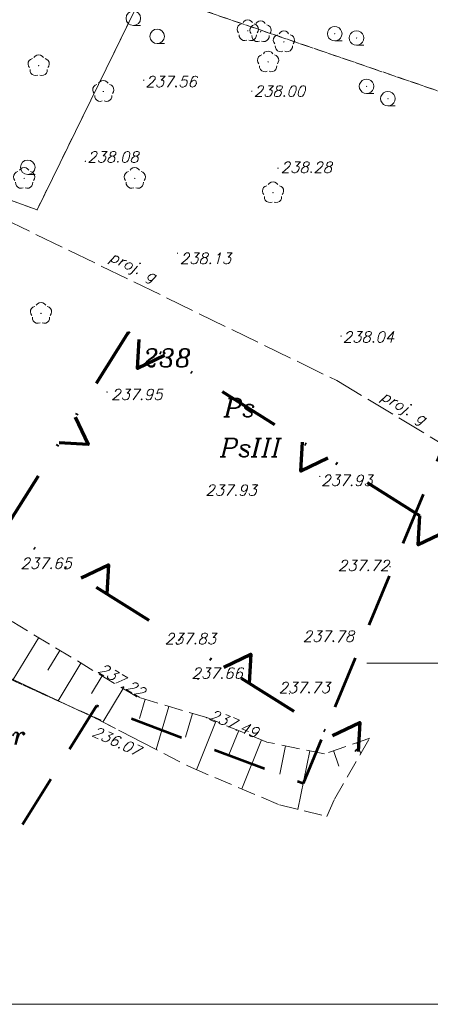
# Model space of a CAD drawing. Header units: metres. Extents: x 7436468 to 7436757, y 5552726 to 5552930.
# Tile 3 of 17: x 7436568 to 7436597, y 5552726 to 5552794. Entities that reach past the tile are written whole.
import ezdxf

# ---------------------------------------------------------------- set-up
doc = ezdxf.new("R2010")
doc.units = ezdxf.units.M
doc.header["$MEASUREMENT"] = 0
for name, pattern in [('DGN Style 2', [6.105419, 3.663252, -2.442168]), ('DGN Style 6', [11.612508, 0.006105, -2.442168, 4.273794, -2.442168, 0.006105, -2.442168]), ('PRZER1-1', [1, 0.5, -0.5]), ('PRZER2-1', [1.5, 1, -0.5]), ('PRZER2_5-1', [1.75, 1.25, -0.5]), ('PRZER3-1', [2, 1.5, -0.5]), ('PRZER4-1', [2.5, 2, -0.5])]:
    doc.linetypes.add(name, pattern=pattern)
for name, color, linetype, lineweight in [('!! TABELKA', 7, 'Continuous', 9), ('BUBZ02', 7, 'Continuous', 13), ('EGBD03', 96, 'Continuous', 13), ('EGBD03_O', 96, 'Continuous', 13), ('EGBK02', 96, 'Continuous', 13), ('EGBK02_O', 96, 'Continuous', 13), ('EGBP04', 96, 'Continuous', 13), ('EGBU01', 96, 'Continuous', 13), ('EGBU01_O', 96, 'Continuous', 13), ('KTJZ01', 7, 'Continuous', 13), ('linie_zabudowy_nieprzekraczalne', 13, 'Continuous', 9), ('OBOP02', 96, 'Continuous', 13), ('Pojedynczy_KRZEW', 7, 'Continuous', 9), ('PTTL05', 18, 'Continuous', 13), ('RTPW02', 7, 'Continuous', 13), ('RTPW02_O', 7, 'Continuous', 13), ('SUPG03', 52, 'Continuous', 13), ('SUPG03_O', 52, 'Continuous', 13), ('zakres opracowania', 7, 'Continuous', 9)]:
    doc.layers.add(name, color=color, linetype=linetype, lineweight=lineweight)
doc.styles.add('Arial', font='arial.ttf')

# ---------------------------------------------------------------- blocks, each defined once
blk = doc.blocks.new('GSPWPS1')
blk.add_hatch(color=0).paths.add_polyline_path([(0, -0.045), (-0.011647, -0.043467), (-0.0225, -0.038971), (-0.03182, -0.03182), (-0.038971, -0.0225), (-0.043467, -0.011647), (-0.045, 0), (-0.043467, 0.011647), (-0.038971, 0.0225), (-0.03182, 0.03182), (-0.0225, 0.038971), (-0.011647, 0.043467), (0, 0.045), (0.011647, 0.043467), (0.0225, 0.038971), (0.03182, 0.03182), (0.038971, 0.0225), (0.043467, 0.011647), (0.045, 0), (0.043467, -0.011647), (0.038971, -0.0225), (0.03182, -0.03182), (0.0225, -0.038971), (0.011647, -0.043467)], flags=16)
blk = doc.blocks.new('GSPRDL1_1')
blk.add_hatch(color=0).paths.add_polyline_path([(0, -0.045), (-0.013906, -0.042798), (-0.02645, -0.036406), (-0.036406, -0.02645), (-0.042798, -0.013906), (-0.045, 0), (-0.042798, 0.013906), (-0.036406, 0.02645), (-0.02645, 0.036406), (-0.013906, 0.042798), (0, 0.045), (0.013906, 0.042798), (0.02645, 0.036406), (0.036406, 0.02645), (0.042798, 0.013906), (0.045, 0), (0.042798, -0.013906), (0.036406, -0.02645), (0.02645, -0.036406), (0.013906, -0.042798)], flags=16)
at = {"color": 0, "flags": 128}
for points in [[(-0.324277, 0.563333), (-0.240553, 0.662679), (-0.127956, 0.727494), (0, 0.75), (0.127956, 0.727494), (0.240553, 0.662679), (0.324277, 0.563333)], [(-0.635969, -0.134326), (-0.70458, -0.024001), (-0.731429, 0.103115), (-0.713292, 0.231763), (-0.652348, 0.346501), (-0.55591, 0.433559), (-0.435555, 0.482485)], [(0.435555, 0.482485), (0.55591, 0.433559), (0.652348, 0.346501), (0.713292, 0.231763), (0.731429, 0.103115), (0.70458, -0.024001), (0.635969, -0.134326)], [(-0.068773, -0.646351), (-0.194901, -0.677512), (-0.324092, -0.663766), (-0.440839, -0.606763), (-0.531129, -0.513345), (-0.584125, -0.394725), (-0.593465, -0.265141)], [(0.593465, -0.265141), (0.584125, -0.394725), (0.531129, -0.513345), (0.440839, -0.606763), (0.324092, -0.663766), (0.194901, -0.677512), (0.068773, -0.646351)]]:
    blk.add_lwpolyline(points, dxfattribs=at)
blk = doc.blocks.new('GEPPGD1_2')
blk.add_hatch(color=0).paths.add_polyline_path([(0, -0.045), (-0.013906, -0.042798), (-0.02645, -0.036406), (-0.036406, -0.02645), (-0.042798, -0.013906), (-0.045, 0), (-0.042798, 0.013906), (-0.036406, 0.02645), (-0.02645, 0.036406), (-0.013906, 0.042798), (0, 0.045), (0.013906, 0.042798), (0.02645, 0.036406), (0.036406, 0.02645), (0.042798, 0.013906), (0.045, 0), (0.042798, -0.013906), (0.036406, -0.02645), (0.02645, -0.036406), (0.013906, -0.042798)], flags=16)
blk = doc.blocks.new('GSSLZK1')
at = {"color": 0, "flags": 128}
blk.add_lwpolyline([(0, 0.5), (0.154508, 0.475528), (0.293893, 0.404508), (0.404508, 0.293893), (0.475528, 0.154508), (0.5, 0), (0.475528, -0.154508), (0.404508, -0.293893), (0.293893, -0.404508), (0.154508, -0.475528), (0, -0.5), (-0.154508, -0.475528), (-0.293893, -0.404508), (-0.404508, -0.293893), (-0.475528, -0.154508), (-0.5, 0), (-0.475528, 0.154508), (-0.404508, 0.293893), (-0.293893, 0.404508), (-0.154508, 0.475528)], close=True, dxfattribs=at)
blk.add_lwpolyline([(0, -0.5), (0.5, -0.5)], dxfattribs=at)
blk = doc.blocks.new('941_1')
at = {"layer": 'Pojedynczy_KRZEW', "color": 7, "linetype": 'Continuous', "lineweight": 13}
blk.add_line((0, -0.005), (0.005, -0.005), dxfattribs=at)
blk.add_circle((0, 0), 0.005, dxfattribs=at)

msp = doc.modelspace()

# ---------------------------------------------------------------- linework, layer by layer
at = {"layer": '!! TABELKA', "color": 7, "linetype": 'Continuous', "lineweight": 9}
msp.add_line((7436592.351, 5552750), (7436611.796, 5552750), dxfattribs=at)
at = {"layer": '!! TABELKA', "color": 7, "linetype": 'Continuous', "lineweight": 13, "flags": 128}
msp.add_lwpolyline([(7436757.379, 5552726.491), (7436757.379, 5552929.518), (7436468.472, 5552929.518), (7436468.472, 5552726.491)], close=True, dxfattribs=at)
at = {"layer": 'BUBZ02', "color": 7, "linetype": 'PRZER2_5-1', "lineweight": 13}
msp.add_lwpolyline([(7436592.54, 5552744.83), (7436589.42, 5552743.75), (7436585.46, 5552744.56), (7436581.31, 5552746.24), (7436576.47, 5552747.69), (7436565.89, 5552754.08), (7436562.37, 5552758.01), (7436561.01, 5552757.97), (7436559.97, 5552757.3), (7436561.83, 5552751.87), (7436565.29, 5552750.13), (7436573.69, 5552746.18), (7436580.26, 5552742.8), (7436586.33, 5552740.23), (7436589.59, 5552739.43), (7436590.11, 5552740.62)], close=True, dxfattribs=at)
at = {"layer": 'BUBZ02', "color": 7, "linetype": 'Continuous', "lineweight": 13, "flags": 128}
for points in [[(7436569.741, 5552751.754), (7436567.993, 5552748.859)], [(7436571.196, 5552750.875), (7436570.368, 5552749.503)], [(7436572.651, 5552749.996), (7436571.086, 5552747.405)], [(7436574.106, 5552749.118), (7436573.369, 5552747.897)], [(7436575.561, 5552748.239), (7436574.169, 5552745.934)], [(7436577.081, 5552747.507), (7436576.683, 5552746.176)], [(7436578.71, 5552747.019), (7436577.822, 5552744.055)], [(7436580.338, 5552746.531), (7436579.848, 5552744.897)], [(7436581.945, 5552745.983), (7436580.598, 5552742.657)], [(7436583.521, 5552745.345), (7436582.842, 5552743.67)], [(7436585.096, 5552744.707), (7436583.729, 5552741.331)], [(7436591.654, 5552744.523), (7436591.92, 5552743.756)], [(7436586.741, 5552744.298), (7436586.341, 5552742.346)], [(7436588.406, 5552743.957), (7436587.581, 5552739.923)], [(7436590.048, 5552743.967), (7436590.422, 5552742.888)]]:
    msp.add_lwpolyline(points, dxfattribs=at)
at = {"layer": 'EGBD03', "color": 3, "linetype": 'Continuous', "lineweight": 13, "flags": 128}
for points in [[(7436518.539, 5552755.049), (7436517.22, 5552759.65), (7436516.25, 5552782.93), (7436516.31, 5552789.09), (7436517.44, 5552791.9), (7436520.44, 5552802.09), (7436531.21, 5552832.63), (7436540.41, 5552856.74), (7436548.67, 5552878.35), (7436553.22, 5552881.91), (7436579.3, 5552875.19), (7436604.81, 5552869.9), (7436607.16, 5552869.49), (7436581.23, 5552804.95), (7436569.63, 5552781.23), (7436560.39, 5552784.57), (7436537.117, 5552747.104)], [(7436537.208, 5552747.251), (7436560.39, 5552784.57), (7436569.63, 5552781.23), (7436581.23, 5552804.95), (7436607.16, 5552869.49), (7436616.68, 5552867.84), (7436638.604, 5552862.46)]]:
    msp.add_lwpolyline(points, dxfattribs=at)
at = {"layer": 'EGBK02', "color": 3, "linetype": 'PRZER1-1', "lineweight": 13}
for points in [[(7436607.572, 5552785.874), (7436580.19, 5552795.27), (7436577.22, 5552796.74), (7436581.23, 5552804.95), (7436591.5, 5552830.51), (7436596.668, 5552843.376), (7436545.438, 5552858.761), (7436552.08, 5552875.38), (7436593.46, 5552864.52), (7436603.75, 5552860.99), (7436629.77, 5552852.06), (7436633.727, 5552850.477)], [(7436574.043, 5552746.059), (7436563.17, 5552750.97), (7436547.56, 5552761.62), (7436546.56, 5552762.3), (7436560.39, 5552784.57), (7436569.63, 5552781.23), (7436577.22, 5552796.74), (7436580.19, 5552795.27), (7436607.631, 5552785.853)]]:
    msp.add_lwpolyline(points, dxfattribs=at)
at = {"layer": 'EGBU01', "color": 3, "linetype": 'PRZER1-1', "lineweight": 13}
msp.add_lwpolyline([(7436545.438, 5552858.761), (7436539.41, 5552843.68), (7436524.92, 5552805.94), (7436521.05, 5552792.24), (7436520.26, 5552789.46), (7436517.44, 5552791.9), (7436516.95, 5552788.73), (7436516.964, 5552786.062), (7436517.59, 5552783.67), (7436518.25, 5552780.35), (7436519.393, 5552775.743), (7436524.19, 5552769.588), (7436528.292, 5552768.096), (7436533.28, 5552767.14), (7436537.05, 5552766.65), (7436538.907, 5552765.996), (7436543.098, 5552764.351), (7436546.56, 5552762.3), (7436560.39, 5552784.57), (7436569.63, 5552781.23), (7436577.22, 5552796.74), (7436581.23, 5552804.95), (7436591.5, 5552830.51), (7436596.668, 5552843.376)], close=True, dxfattribs=at)
for points in [[(7436607.263, 5552785.98), (7436580.19, 5552795.27), (7436583.91, 5552801.84), (7436587.93, 5552812.02), (7436603.73, 5552807.4), (7436615.991, 5552807.725)], [(7436573.957, 5552746.097), (7436563.17, 5552750.97), (7436547.56, 5552761.62), (7436546.56, 5552762.3), (7436560.39, 5552784.57), (7436569.63, 5552781.23), (7436577.22, 5552796.74), (7436580.19, 5552795.27), (7436607.119, 5552786.029)], [(7436563.17, 5552750.97), (7436573.752, 5552746.19)]]:
    msp.add_lwpolyline(points, dxfattribs=at)
at = {"layer": 'KTJZ01', "color": 7, "linetype": 'PRZER3-1', "lineweight": 13}
msp.add_lwpolyline([(7436518.4, 5552797.17), (7436517.73, 5552793.84), (7436517.24, 5552790.77), (7436516.95, 5552788.73), (7436516.964, 5552786.062), (7436517.59, 5552783.67), (7436518.25, 5552780.35), (7436519.393, 5552775.743), (7436524.19, 5552769.588), (7436528.292, 5552768.096), (7436533.28, 5552767.14), (7436537.05, 5552766.65), (7436538.907, 5552765.996), (7436543.1, 5552764.35), (7436546.49, 5552762.31), (7436550.59, 5552759.45), (7436554.08, 5552757.05), (7436558.37, 5552753.99), (7436561.83, 5552751.87), (7436565.29, 5552750.13), (7436573.69, 5552746.18), (7436576.975, 5552744.49)], dxfattribs=at)
at = {"layer": 'linie_zabudowy_nieprzekraczalne', "color": 9, "linetype": 'DGN Style 6', "lineweight": 70, "flags": 128}
msp.add_lwpolyline([(7436598.149, 5552758.783), (7436575.908, 5552772.765), (7436567.385, 5552759.208), (7436592.266, 5552743.567)], dxfattribs=at)
at = {"layer": 'linie_zabudowy_nieprzekraczalne', "color": 9, "linetype": 'Continuous', "lineweight": 70, "flags": 128}
for points in [[(7436578.404, 5552771.196), (7436576.539, 5552770.301), (7436576.651, 5552772.298)], [(7436572.243, 5552766.935), (7436573.137, 5552765.07), (7436571.141, 5552765.182)], [(7436589.651, 5552764.126), (7436587.786, 5552763.231), (7436587.898, 5552765.228)], [(7436597.75, 5552759.035), (7436595.885, 5552758.14), (7436595.997, 5552760.137)], [(7436572.676, 5552755.882), (7436574.54, 5552756.776), (7436574.428, 5552754.78)], [(7436582.491, 5552749.711), (7436584.356, 5552750.606), (7436584.244, 5552748.609)], [(7436589.982, 5552745.003), (7436591.847, 5552745.897), (7436591.735, 5552743.901)]]:
    msp.add_lwpolyline(points, dxfattribs=at)
at = {"layer": 'PTTL05', "color": 7, "linetype": 'PRZER2-1', "lineweight": 13}
for points in [[(7436590.13, 5552793.37), (7436590.12, 5552793.35), (7436590.14, 5552793.35)], [(7436591.63, 5552793.08), (7436591.62, 5552793.06), (7436591.64, 5552793.06)], [(7436592.32, 5552789.75), (7436592.31, 5552789.73), (7436592.33, 5552789.73)], [(7436593.79, 5552788.9), (7436593.78, 5552788.88), (7436593.8, 5552788.88)]]:
    msp.add_lwpolyline(points, close=True, dxfattribs=at)
at = {"layer": 'SUPG03', "color": 2, "linetype": 'PRZER4-1', "lineweight": 13}
for points in [[(7436558.311, 5552785.005), (7436590.267, 5552769.464)], [(7436590.267, 5552769.464), (7436598.074, 5552764.769)]]:
    msp.add_lwpolyline(points, dxfattribs=at)
at = {"layer": 'zakres opracowania', "color": 190, "linetype": 'DGN Style 2', "lineweight": 53, "flags": 128}
msp.add_lwpolyline([(7436531.014, 5552921.986), (7436649.747, 5552890.718), (7436587.955, 5552741.704), (7436573.728, 5552747.06), (7436566.299, 5552735.162), (7436479.463, 5552772.188), (7436485.404, 5552797.373)], close=True, dxfattribs=at)

# ---------------------------------------------------------------- block references
at = {"layer": 'EGBP04', "color": 7, "linetype": 'Continuous', "lineweight": 13}
msp.add_blockref('GEPPGD1_2', (7436569.63, 5552781.23), dxfattribs=at)
at = {"layer": 'OBOP02', "color": 3, "linetype": 'Continuous', "lineweight": 13}
for p in [(7436584.14, 5552793.56), (7436585.02, 5552793.5), (7436586.63, 5552792.8), (7436569.74, 5552791.16), (7436585.54, 5552791.42), (7436574.19, 5552789.38), (7436568.74, 5552783.39), (7436576.36, 5552783.39), (7436585.88, 5552782.41), (7436569.9, 5552774.09)]:
    msp.add_blockref('GSPRDL1_1', p, dxfattribs=at)
at = {"layer": 'Pojedynczy_KRZEW', "color": 7, "linetype": 'Continuous', "lineweight": 13, "xscale": 100, "yscale": 100, "zscale": 100}
for p in [(7436576.26, 5552794.43), (7436577.9, 5552793.18), (7436568.99, 5552784.16)]:
    msp.add_blockref('941_1', p, dxfattribs=at)
at = {"layer": 'PTTL05', "color": 7, "linetype": 'Continuous', "lineweight": 13}
for p in [(7436590.13, 5552793.36), (7436591.63, 5552793.07), (7436592.32, 5552789.74), (7436593.79, 5552788.89)]:
    msp.add_blockref('GSSLZK1', p, dxfattribs=at)
at = {"layer": 'RTPW02', "color": 7, "linetype": 'Continuous', "lineweight": 13}
for p in [(7436576.97, 5552790.16), (7436584.42, 5552789.4), (7436572.96, 5552784.57), (7436586.22, 5552784.1), (7436579.3, 5552778.24), (7436590.57, 5552772.53), (7436574.45, 5552768.67), (7436589.1, 5552762.86), (7436584.64, 5552762.3), (7436593.94, 5552756.64), (7436579.27, 5552751.28), (7436590.39, 5552751.45), (7436580.72, 5552748.88), (7436587.01, 5552747.89), (7436576.47, 5552747.69), (7436573.69, 5552746.18), (7436581.31, 5552746.24)]:
    msp.add_blockref('GSPWPS1', p, dxfattribs=at)

# ---------------------------------------------------------------- texts
at = {"layer": 'EGBD03_O', "color": 3, "linetype": 'Continuous', "lineweight": 13, "insert": (7436578.577, 5552770.407), "char_height": 1.25, "attachment_point": 8, "line_spacing_factor": 0.722892, "style": 'Arial'}
msp.add_mtext('\\FITALIC_1250.shx;238', dxfattribs=at)
at = {"layer": 'EGBK02_O', "color": 3, "linetype": 'Continuous', "lineweight": 13, "insert": (7436582.239, 5552764.213), "char_height": 1.25, "attachment_point": 7, "rotation": 359.99979, "line_spacing_factor": 0.722892, "style": 'Arial'}
msp.add_mtext('\\FITALIC_1250.shx;PsIII', dxfattribs=at)
at = {"layer": 'EGBU01_O', "color": 3, "linetype": 'Continuous', "lineweight": 13, "char_height": 1.25, "attachment_point": 8, "line_spacing_factor": 0.722892, "style": 'Arial'}
for s, insert in [('\\FITALIC_1250.shx;Ps', (7436583.57, 5552766.973)), ('\\FITALIC_1250.shx;dr', (7436567.789, 5552744.394))]:
    msp.add_mtext(s, dxfattribs=dict(at, insert=insert))
at = {"layer": 'RTPW02_O', "color": 7, "linetype": 'Continuous', "lineweight": 9, "char_height": 0.75, "attachment_point": 7, "line_spacing_factor": 0.722892, "style": 'Arial'}
for s, insert, rotation in [('\\FITALIC_1250.shx;237.56', (7436577.094, 5552789.69), 360), ('\\FITALIC_1250.shx;238.00', (7436584.553, 5552789.027), 360), ('\\FITALIC_1250.shx;238.08', (7436573.092, 5552784.493), 360), ('\\FITALIC_1250.shx;237.93', (7436589.201, 5552762.209), 359.99979), ('\\FITALIC_1250.shx;237.22', (7436573.758, 5552749.399), 328.85402), ('\\FITALIC_1250.shx;237.49', (7436581.41, 5552746.143), 337.90076), ('\\FITALIC_1250.shx;236.07', (7436573.344, 5552745.005), 335.53502)]:
    msp.add_mtext(s, dxfattribs=dict(at, insert=insert, rotation=rotation))
for s, insert in [('\\FITALIC_1250.shx;238.28', (7436586.406, 5552783.781)), ('\\FITALIC_1250.shx;238.13', (7436579.461, 5552777.504)), ('\\FITALIC_1250.shx;238.04', (7436590.682, 5552772.089)), ('\\FITALIC_1250.shx;237.95', (7436574.734, 5552768.13)), ('\\FITALIC_1250.shx;237.93', (7436581.219, 5552761.54)), ('\\FITALIC_1250.shx;237.65', (7436568.491, 5552756.498)), ('\\FITALIC_1250.shx;237.72', (7436590.348, 5552756.346)), ('\\FITALIC_1250.shx;237.83', (7436578.425, 5552751.305)), ('\\FITALIC_1250.shx;237.78', (7436587.926, 5552751.475)), ('\\FITALIC_1250.shx;237.66', (7436580.268, 5552748.929)), ('\\FITALIC_1250.shx;237.73', (7436586.264, 5552747.939))]:
    msp.add_mtext(s, dxfattribs=dict(at, insert=insert))
at = {"layer": 'SUPG03_O', "color": 7, "linetype": 'Continuous', "lineweight": 9, "char_height": 0.75, "attachment_point": 8, "line_spacing_factor": 0.722892, "style": 'Arial'}
for insert, rotation in [((7436575.988, 5552776.778), 334.06513), ((7436594.588, 5552767.101), 328.98085)]:
    msp.add_mtext('\\FITALIC_1250.shx;proj. g', dxfattribs=dict(at, insert=insert, rotation=rotation))

doc.saveas('drawing.dxf')
